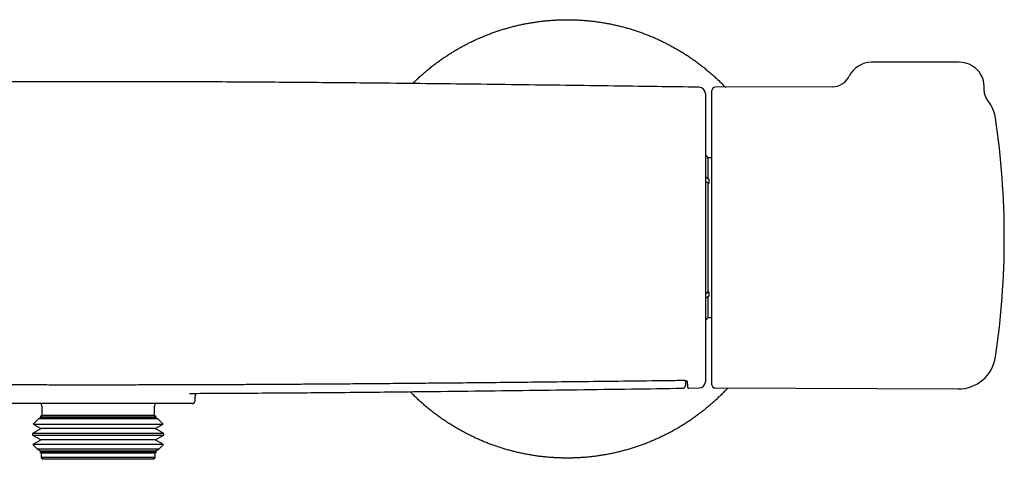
# Model space of a CAD drawing. Header units: millimetres. Extents: x 7 to 757, y 12 to 388.
# Tile 4 of 10: x 298 to 455, y 317 to 388. Entities that reach past the tile are written whole.
import ezdxf

# ---------------------------------------------------------------- set-up
doc = ezdxf.new("R2010")
doc.units = ezdxf.units.MM

msp = doc.modelspace()

# ---------------------------------------------------------------- linework, layer by layer
at = {"color": 7, "linetype": 'Continuous', "lineweight": 30}
for p, q in [((447.7, 380.7), (433.7, 380.7)), ((406.16, 376.72), (406.16, 376.72)), ((408.2, 329.2), (408.2, 376.21)), ((427.43, 376.79), (408.7, 376.71)), ((452.31, 374.54), (452.31, 374.54)), ((408.2, 365.45), (407.57, 365.45)), ((407.57, 362.07), (407.57, 365.45)), ((407.57, 362.07), (407.7, 362.07)), ((407.7, 362.07), (407.7, 361.36)), ((407.48, 361.46), (407.7, 361.46)), ((407.57, 344.05), (407.57, 361.36)), ((407.57, 361.36), (407.7, 361.36)), ((407.48, 343.94), (407.7, 343.94)), ((407.57, 344.05), (407.7, 344.05)), ((407.57, 339.95), (407.57, 343.34)), ((407.57, 343.34), (407.7, 343.34)), ((407.7, 344.05), (407.7, 343.34)), ((407.57, 339.95), (408.2, 339.95)), ((324.74, 327.83), (324.75, 327.83)), ((325.65, 327.28), (325.65, 327.27)), ((325.65, 326.7), (325.65, 327.27)), ((403.5, 328.65), (403.5, 328.65)), ((404.5, 328.67), (406.16, 328.69)), ((406.16, 328.69), (406.16, 328.69)), ((408.7, 328.7), (447.53, 328.53)), ((325.15, 326.2), (295.15, 326.2)), ((301.15, 325.8), (301.15, 324.3)), ((319.15, 324.3), (319.15, 325.8)), ((301.15, 324.3), (300.91, 324.06)), ((300.91, 324.06), (301.03, 324)), ((300.91, 324.06), (312.86, 324.06)), ((319.15, 324.3), (301.15, 324.3)), ((312.86, 324.06), (319.39, 324.06)), ((319.39, 324.06), (319.15, 324.3)), ((319.27, 324), (319.39, 324.06)), ((300.6, 323.75), (299.77, 322.92)), ((299.77, 322.92), (301.03, 322.2)), ((299.77, 322.92), (313.19, 322.92)), ((301.03, 324), (300.6, 323.75)), ((319.7, 323.75), (300.6, 323.75)), ((319.27, 324), (301.03, 324)), ((313.19, 322.92), (320.53, 322.92)), ((319.7, 323.75), (319.27, 324)), ((319.27, 322.2), (320.53, 322.92)), ((320.53, 322.92), (319.7, 323.75)), ((301.03, 322.2), (299.67, 321.42)), ((299.67, 321.42), (299.67, 321.18)), ((320.63, 321.42), (299.67, 321.42)), ((299.67, 321.18), (301.03, 320.4)), ((299.67, 321.18), (313.22, 321.18)), ((319.27, 322.2), (301.03, 322.2)), ((313.22, 321.18), (320.63, 321.18)), ((320.63, 321.42), (319.27, 322.2)), ((319.27, 320.4), (320.63, 321.18)), ((320.63, 321.18), (320.63, 321.42)), ((301.03, 320.4), (299.71, 319.64)), ((299.71, 319.64), (300.39, 318.97)), ((320.59, 319.64), (299.71, 319.64)), ((319.27, 320.4), (301.03, 320.4)), ((320.59, 319.64), (319.27, 320.4)), ((319.91, 318.97), (320.59, 319.64)), ((300.39, 318.97), (301.03, 318.6)), ((300.39, 318.97), (313.01, 318.97)), ((301.03, 318.6), (300.85, 318.5)), ((300.85, 318.5), (301.05, 318.3)), ((319.45, 318.5), (300.85, 318.5)), ((319.27, 318.6), (301.03, 318.6)), ((301.05, 318.3), (301.05, 317.6)), ((319.25, 318.3), (301.05, 318.3)), ((313.01, 318.97), (319.91, 318.97)), ((319.25, 318.3), (319.45, 318.5)), ((319.25, 317.6), (319.25, 318.3)), ((319.27, 318.6), (319.91, 318.97)), ((319.45, 318.5), (319.27, 318.6)), ((301.05, 317.6), (301.35, 317.3)), ((319.25, 317.6), (301.05, 317.6)), ((318.95, 317.3), (301.35, 317.3)), ((318.95, 317.3), (319.25, 317.6))]:
    msp.add_line(p, q, dxfattribs=at)
for centre, radius, start, end in [((433.7, 376.7), 4, 90, 153.8604), ((447.7, 376.7), 4, 357.2495, 90), ((427.42, 379.79), 3, 270.2754, 333.8613), ((406.15, 375.72), 1, 0, 89.201), ((408.7, 376.21), 0.5, 90.25, 180), ((447.56, 370.87), 6, 8.4268, 37.6088), ((324.9, 352.7), 130, 351.5732, 8.4268), ((406.69, 365.02), 0.98, 26.0258, 61.9189), ((406.69, 340.38), 0.98, 298.0821, 333.9742), ((447.56, 334.53), 6, 269.75, 351.5732), ((406.15, 329.69), 1, 270.7951, 0), ((408.7, 329.2), 0.5, 180, 269.75), ((300.65, 325.8), 0.5, 0, 53.1301), ((319.65, 325.8), 0.5, 126.8699, 180), ((325.15, 326.7), 0.5, 270, 0)]:
    msp.add_arc(centre, radius, start, end, dxfattribs=at)
for points, knots in [([(360.38, 377.3), (360.53, 377.45), (360.83, 377.74), (361.3, 378.19), (361.79, 378.63), (362.29, 379.07), (362.81, 379.51), (363.36, 379.95), (363.93, 380.39), (364.5, 380.82), (365.09, 381.24), (365.68, 381.64), (366.27, 382.03), (366.86, 382.39), (367.44, 382.74), (368.03, 383.07), (368.63, 383.4), (369.23, 383.71), (369.83, 384.01), (370.45, 384.3), (371.06, 384.58), (371.69, 384.84), (372.31, 385.09), (372.94, 385.33), (373.56, 385.56), (374.19, 385.77), (374.85, 385.97), (375.52, 386.17), (376.21, 386.36), (376.91, 386.54), (377.61, 386.7), (378.31, 386.84), (379, 386.97), (379.69, 387.08), (380.36, 387.18), (381.03, 387.27), (381.7, 387.34), (382.38, 387.4), (383.05, 387.44), (383.73, 387.48), (384.41, 387.5), (385.08, 387.5), (385.76, 387.5), (386.43, 387.48), (387.09, 387.44), (387.75, 387.4), (388.43, 387.34), (389.13, 387.27), (389.84, 387.18), (390.55, 387.07), (391.26, 386.95), (391.97, 386.82), (392.66, 386.67), (393.33, 386.51), (393.99, 386.35), (394.64, 386.17), (395.29, 385.98), (395.94, 385.77), (396.58, 385.56), (397.22, 385.33), (397.85, 385.09), (398.48, 384.83), (399.1, 384.57), (399.71, 384.3), (400.31, 384.01), (400.91, 383.72), (401.51, 383.4), (402.13, 383.07), (402.75, 382.71), (403.37, 382.34), (403.98, 381.96), (404.58, 381.57), (405.16, 381.17), (405.72, 380.77), (406.26, 380.36), (406.8, 379.95), (407.32, 379.52), (407.84, 379.08), (408.35, 378.64), (408.86, 378.18), (409.35, 377.72), (409.83, 377.24), (410.16, 376.91), (410.33, 376.73), (410.35, 376.71)], [0, 0, 0, 0, 0.010948, 0.022902, 0.034855, 0.046809, 0.058763, 0.071672, 0.08458, 0.097489, 0.110398, 0.123307, 0.136215, 0.148386, 0.160558, 0.172729, 0.1849, 0.197071, 0.209242, 0.221413, 0.233584, 0.245755, 0.257926, 0.26988, 0.281834, 0.293788, 0.305742, 0.31865, 0.331559, 0.344468, 0.357376, 0.370285, 0.383194, 0.395365, 0.407536, 0.419707, 0.431878, 0.444049, 0.456221, 0.468392, 0.480563, 0.492734, 0.504905, 0.516859, 0.528813, 0.540766, 0.55272, 0.565629, 0.578538, 0.591446, 0.604355, 0.617264, 0.630172, 0.642344, 0.654515, 0.666686, 0.678857, 0.691028, 0.703199, 0.71537, 0.727541, 0.739712, 0.751884, 0.763837, 0.775791, 0.787745, 0.799699, 0.812607, 0.825516, 0.838425, 0.851334, 0.864242, 0.877151, 0.889322, 0.901493, 0.913664, 0.925836, 0.938007, 0.950178, 0.962349, 0.97452, 0.986691, 0.998862, 1, 1, 1, 1]), ([(406.16, 376.72), (403.91, 376.75), (399.06, 376.82), (391.63, 376.92), (383.87, 377.02), (376.11, 377.12), (368.35, 377.22), (360.59, 377.3), (353.38, 377.38), (346.73, 377.44), (340.64, 377.48), (334.54, 377.53), (328.44, 377.56), (322.34, 377.58), (316.25, 377.6), (310.15, 377.6), (304.07, 377.6), (297.98, 377.58), (291.9, 377.56), (285.81, 377.53), (279.77, 377.49), (273.76, 377.44), (267.78, 377.38), (261.8, 377.32), (254.98, 377.25), (247.29, 377.16), (238.76, 377.05), (230.22, 376.94), (222.01, 376.83), (216.65, 376.75), (214.14, 376.72)], [0, 0, 0, 0, 0.035277, 0.07569, 0.116102, 0.156514, 0.196926, 0.237337, 0.277748, 0.309499, 0.34125, 0.373, 0.40475, 0.4365, 0.46825, 0.5, 0.53168, 0.563361, 0.595042, 0.626723, 0.658404, 0.68952, 0.720635, 0.751752, 0.782868, 0.827321, 0.871774, 0.916228, 0.960681, 1, 1, 1, 1]), ([(452.31, 374.54), (452.31, 374.54), (452.3, 374.56), (452.27, 374.6), (452.23, 374.66), (452.18, 374.72), (452.14, 374.79), (452.1, 374.86), (452.05, 374.93), (452.02, 375.01), (451.98, 375.08), (451.94, 375.16), (451.91, 375.24), (451.88, 375.32), (451.85, 375.4), (451.82, 375.48), (451.8, 375.56), (451.78, 375.64), (451.76, 375.73), (451.74, 375.81), (451.73, 375.9), (451.72, 375.98), (451.71, 376.07), (451.7, 376.15), (451.69, 376.24), (451.69, 376.33), (451.69, 376.41), (451.69, 376.47), (451.69, 376.51), (451.7, 376.51)], [0, 0, 0, 0, 0.001184, 0.034571, 0.070689, 0.108093, 0.146393, 0.185303, 0.22464, 0.264286, 0.304162, 0.344211, 0.384396, 0.424688, 0.465067, 0.505517, 0.546025, 0.586582, 0.627181, 0.667816, 0.708482, 0.749174, 0.78989, 0.830627, 0.871382, 0.912154, 0.95294, 0.993739, 1, 1, 1, 1]), ([(407.15, 375.72), (407.15, 375.72), (407.15, 375.71), (407.15, 375.7), (407.15, 375.67), (407.15, 375.63), (407.15, 375.58), (407.15, 375.52), (407.15, 375.45), (407.15, 375.37), (407.15, 375.29), (407.15, 375.2), (407.15, 375.1), (407.15, 374.99), (407.15, 374.88), (407.15, 374.75), (407.15, 374.6), (407.15, 374.44), (407.15, 374.27), (407.15, 374.09), (407.15, 373.89), (407.15, 373.69), (407.15, 373.48), (407.15, 373.25), (407.15, 373.02), (407.15, 372.78), (407.15, 372.55), (407.15, 372.32), (407.15, 372.08), (407.15, 371.84), (407.15, 371.59), (407.15, 371.32), (407.15, 371.03), (407.15, 370.72), (407.15, 370.4), (407.15, 370.07), (407.15, 369.73), (407.15, 369.38), (407.15, 369.03), (407.15, 368.67), (407.15, 368.29), (407.15, 367.93), (407.15, 367.58), (407.15, 367.24), (407.15, 366.89), (407.15, 366.53), (407.15, 366.17), (407.15, 365.79), (407.15, 365.39), (407.15, 364.96), (407.15, 364.53), (407.15, 364.09), (407.15, 363.65), (407.15, 363.2), (407.15, 362.74), (407.15, 362.28), (407.15, 361.82), (407.15, 361.37), (407.15, 360.94), (407.15, 360.52), (407.15, 360.1), (407.15, 359.67), (407.15, 359.25), (407.15, 358.8), (407.15, 358.33), (407.15, 357.83), (407.15, 357.34), (407.15, 356.84), (407.15, 356.34), (407.15, 355.84), (407.15, 355.33), (407.15, 354.83), (407.15, 354.32), (407.15, 353.83), (407.15, 353.37), (407.15, 352.92), (407.15, 352.48), (407.15, 352.03), (407.15, 351.59), (407.15, 351.12), (407.15, 350.63), (407.15, 350.13), (407.15, 349.62), (407.15, 349.12), (407.15, 348.62), (407.15, 348.12), (407.15, 347.62), (407.15, 347.13), (407.15, 346.63), (407.15, 346.17), (407.15, 345.72), (407.15, 345.3), (407.15, 344.88), (407.15, 344.46), (407.15, 344.04), (407.15, 343.61), (407.15, 343.17), (407.15, 342.7), (407.15, 342.25), (407.15, 341.8), (407.15, 341.35), (407.15, 340.91), (407.15, 340.48), (407.15, 340.05), (407.15, 339.62), (407.15, 339.22), (407.15, 338.85), (407.15, 338.49), (407.15, 338.15), (407.15, 337.8), (407.15, 337.46), (407.15, 337.12), (407.15, 336.76), (407.15, 336.4), (407.15, 336.04), (407.15, 335.69), (407.15, 335.36), (407.15, 335.02), (407.15, 334.7), (407.15, 334.39), (407.15, 334.09), (407.15, 333.8), (407.15, 333.54), (407.15, 333.3), (407.15, 333.06), (407.15, 332.83), (407.15, 332.61), (407.15, 332.39), (407.15, 332.16), (407.15, 331.94), (407.15, 331.72), (407.15, 331.52), (407.15, 331.32), (407.15, 331.14), (407.15, 330.97), (407.15, 330.81), (407.15, 330.65), (407.15, 330.52), (407.15, 330.4), (407.15, 330.3), (407.15, 330.2), (407.15, 330.11), (407.15, 330.03), (407.15, 329.96), (407.15, 329.89), (407.15, 329.84), (407.15, 329.79), (407.15, 329.75), (407.15, 329.72), (407.15, 329.7), (407.15, 329.69), (407.15, 329.69), (407.15, 329.69)], [0, 0, 0, 0, 0.00641, 0.013442, 0.020471, 0.027499, 0.03453, 0.041562, 0.048593, 0.055621, 0.061779, 0.067938, 0.074099, 0.080259, 0.086419, 0.092576, 0.099605, 0.106636, 0.113668, 0.1207, 0.127728, 0.134757, 0.141788, 0.14882, 0.155851, 0.16288, 0.169039, 0.175201, 0.181364, 0.187527, 0.193688, 0.199848, 0.20688, 0.213914, 0.220949, 0.227983, 0.235015, 0.242047, 0.249082, 0.256117, 0.263152, 0.270184, 0.276346, 0.282511, 0.288677, 0.294843, 0.301007, 0.30717, 0.314196, 0.321224, 0.328253, 0.335281, 0.342307, 0.349333, 0.356362, 0.363391, 0.37042, 0.377446, 0.383601, 0.389758, 0.395917, 0.402076, 0.408234, 0.414389, 0.421416, 0.428445, 0.435475, 0.442504, 0.44953, 0.456557, 0.463586, 0.470616, 0.477645, 0.484672, 0.490826, 0.496983, 0.503141, 0.509298, 0.515455, 0.521609, 0.528643, 0.535679, 0.542716, 0.549752, 0.556785, 0.563819, 0.570854, 0.577891, 0.584927, 0.59196, 0.598121, 0.604283, 0.610447, 0.61661, 0.622772, 0.628933, 0.635978, 0.643027, 0.650076, 0.657124, 0.66417, 0.671216, 0.678264, 0.685313, 0.692361, 0.699406, 0.70558, 0.711755, 0.717932, 0.724109, 0.730285, 0.736458, 0.743504, 0.750553, 0.757602, 0.764651, 0.771697, 0.778743, 0.785791, 0.79284, 0.799888, 0.806934, 0.81311, 0.819288, 0.825467, 0.831647, 0.837825, 0.844, 0.851033, 0.858069, 0.865105, 0.872141, 0.879174, 0.886207, 0.893242, 0.900279, 0.907315, 0.914348, 0.920512, 0.926677, 0.932844, 0.939012, 0.945177, 0.951341, 0.957644, 0.963949, 0.970255, 0.97656, 0.982863, 0.989229, 0.995597, 1, 1, 1, 1]), ([(407.57, 362.07), (407.56, 362.08), (407.53, 362.12), (407.49, 362.17), (407.43, 362.21), (407.38, 362.25), (407.32, 362.29), (407.25, 362.33), (407.2, 362.36), (407.16, 362.37), (407.15, 362.37)], [0, 0, 0, 0, 0.134343, 0.269165, 0.403987, 0.538329, 0.672675, 0.807502, 0.942328, 1, 1, 1, 1]), ([(407.15, 361.67), (407.15, 361.66), (407.18, 361.65), (407.23, 361.63), (407.3, 361.6), (407.36, 361.56), (407.42, 361.52), (407.47, 361.47), (407.52, 361.42), (407.55, 361.38), (407.57, 361.36)], [0, 0, 0, 0, 0.025672, 0.160325, 0.294499, 0.428714, 0.563407, 0.698101, 0.832316, 1, 1, 1, 1]), ([(407.15, 343.74), (407.15, 343.74), (407.18, 343.75), (407.23, 343.78), (407.3, 343.81), (407.36, 343.85), (407.42, 343.89), (407.47, 343.94), (407.52, 343.99), (407.55, 344.03), (407.57, 344.05)], [0, 0, 0, 0, 0.0256717, 0.160325, 0.2944992, 0.4287136, 0.563407, 0.6981008, 0.8323157, 1, 1, 1, 1]), ([(407.15, 343.03), (407.15, 343.04), (407.18, 343.05), (407.23, 343.07), (407.3, 343.1), (407.36, 343.14), (407.42, 343.18), (407.47, 343.23), (407.52, 343.28), (407.55, 343.32), (407.57, 343.34)], [0, 0, 0, 0, 0.025672, 0.160325, 0.294499, 0.428714, 0.563407, 0.698101, 0.832316, 1, 1, 1, 1]), ([(216.55, 329.93), (219.05, 329.9), (223.85, 329.84), (230.69, 329.76), (236.84, 329.69), (242.34, 329.63), (247.35, 329.58), (252.01, 329.54), (256.4, 329.49), (260.72, 329.46), (264.99, 329.42), (269.21, 329.39), (273.26, 329.36), (277.16, 329.33), (280.92, 329.31), (284.58, 329.29), (288.13, 329.27), (291.6, 329.25), (294.98, 329.24), (298.29, 329.23), (301.52, 329.22), (304.7, 329.22), (307.82, 329.22), (310.88, 329.22), (313.92, 329.22), (316.97, 329.22), (320.06, 329.23), (323.2, 329.23), (326.4, 329.25), (329.66, 329.26), (332.99, 329.27), (336.39, 329.29), (339.88, 329.31), (343.45, 329.33), (347.11, 329.36), (350.89, 329.38), (354.79, 329.41), (358.82, 329.45), (363.02, 329.49), (367.4, 329.53), (372.01, 329.57), (376.89, 329.62), (382.14, 329.68), (387.91, 329.74), (394.38, 329.82), (399.74, 329.88), (402.97, 329.92), (403.75, 329.93)], [0, 0, 0, 0, 0.040158, 0.076942, 0.109662, 0.138642, 0.165126, 0.189888, 0.213274, 0.235537, 0.259121, 0.281631, 0.303209, 0.323996, 0.344097, 0.363597, 0.382561, 0.401046, 0.419096, 0.43675, 0.454042, 0.471, 0.487647, 0.504007, 0.520125, 0.536343, 0.552832, 0.569607, 0.586691, 0.604106, 0.621879, 0.640042, 0.658628, 0.67768, 0.697248, 0.717389, 0.738176, 0.759696, 0.78206, 0.805412, 0.829942, 0.855913, 0.883705, 0.914084, 0.948319, 0.987411, 1, 1, 1, 1]), ([(403.5, 328.65), (403.51, 328.65), (403.54, 328.65), (403.57, 328.66), (403.61, 328.66), (403.64, 328.67), (403.67, 328.69), (403.71, 328.7), (403.74, 328.71), (403.77, 328.73), (403.79, 328.75), (403.82, 328.77), (403.84, 328.79), (403.86, 328.81), (403.88, 328.83), (403.9, 328.85), (403.91, 328.87), (403.92, 328.89), (403.93, 328.91), (403.94, 328.93), (403.95, 328.95), (403.96, 328.96), (403.96, 328.98), (403.97, 328.99), (403.97, 329.01), (403.98, 329.02), (403.98, 329.03), (403.99, 329.05), (403.99, 329.06), (403.99, 329.07), (403.99, 329.08), (403.99, 329.09), (404, 329.1), (404, 329.11), (404, 329.11)], [0, 0, 0, 0, 0.0224141, 0.048605, 0.0745378, 0.1002195, 0.1256528, 0.1508341, 0.1757519, 0.2003843, 0.2246979, 0.2486479, 0.2721843, 0.2952652, 0.3178769, 0.3400563, 0.3619054, 0.3835946, 0.4053555, 0.4273835, 0.4499854, 0.4735083, 0.4983392, 0.5249116, 0.5537192, 0.5853353, 0.6204423, 0.659873, 0.7046734, 0.7561856, 0.8088203, 0.8717637, 0.9476585, 1, 1, 1, 1]), ([(403.75, 329.93), (403.76, 329.93), (403.77, 329.93), (403.8, 329.92), (403.82, 329.92), (403.84, 329.92), (403.87, 329.92), (403.89, 329.91), (403.92, 329.91), (403.94, 329.91), (403.96, 329.9), (403.99, 329.89), (404.01, 329.89), (404.03, 329.88), (404.06, 329.87), (404.08, 329.86), (404.1, 329.85), (404.12, 329.84), (404.14, 329.82), (404.16, 329.81), (404.18, 329.8), (404.19, 329.79), (404.21, 329.77), (404.22, 329.76), (404.23, 329.75), (404.24, 329.74), (404.24, 329.73), (404.25, 329.72), (404.25, 329.72), (404.25, 329.71), (404.25, 329.71), (404.25, 329.71), (404.25, 329.71)], [0, 0, 0, 0, 0.0128192, 0.02821, 0.0439059, 0.0603662, 0.0777267, 0.0961973, 0.1159544, 0.1371297, 0.1597901, 0.1839073, 0.2093148, 0.2361227, 0.2667545, 0.2978036, 0.3310757, 0.3670877, 0.4066738, 0.4454708, 0.4860477, 0.5294909, 0.5749289, 0.6226337, 0.6729359, 0.7170663, 0.7635498, 0.8106829, 0.8591331, 0.9099423, 0.9649436, 1, 1, 1, 1]), ([(404, 329.11), (404, 329.11), (404, 329.12), (404, 329.13), (404, 329.14), (404, 329.15), (404, 329.16), (404, 329.17), (404.01, 329.19), (404.01, 329.22), (404.02, 329.28), (404.02, 329.33), (404.02, 329.38), (404.03, 329.44), (404.03, 329.5), (404.04, 329.56), (404.04, 329.63), (404.05, 329.7), (404.05, 329.77), (404.06, 329.82), (404.06, 329.86), (404.06, 329.87)], [0, 0, 0, 0, 0.007586, 0.02474, 0.045882, 0.070684, 0.083864, 0.095814, 0.107371, 0.191045, 0.273085, 0.35352, 0.432734, 0.511094, 0.588816, 0.666048, 0.742901, 0.819456, 0.895775, 0.971908, 1, 1, 1, 1]), ([(404.25, 329.71), (404.25, 329.7), (404.25, 329.67), (404.26, 329.61), (404.26, 329.55), (404.26, 329.49), (404.26, 329.43), (404.26, 329.38), (404.26, 329.33), (404.27, 329.28), (404.27, 329.23), (404.27, 329.18), (404.27, 329.14), (404.27, 329.1), (404.28, 329.07), (404.28, 329.03), (404.28, 329), (404.28, 328.97), (404.28, 328.94), (404.29, 328.92), (404.29, 328.9), (404.29, 328.87), (404.29, 328.85), (404.3, 328.84), (404.3, 328.83), (404.3, 328.82), (404.3, 328.81), (404.31, 328.8), (404.31, 328.79), (404.32, 328.78), (404.32, 328.77), (404.33, 328.76), (404.33, 328.75), (404.34, 328.74), (404.35, 328.73), (404.37, 328.71), (404.38, 328.7), (404.4, 328.69), (404.41, 328.68), (404.44, 328.68), (404.46, 328.67), (404.48, 328.67), (404.49, 328.67), (404.5, 328.67)], [0, 0, 0, 0, 0.0175788, 0.0573568, 0.0971262, 0.1368971, 0.176677, 0.2164775, 0.2563114, 0.2961925, 0.3361368, 0.3761627, 0.4162924, 0.4565532, 0.4969804, 0.5376213, 0.5785441, 0.6198156, 0.6614939, 0.7038728, 0.747529, 0.7938243, 0.8473212, 0.8738307, 0.8906535, 0.9045282, 0.915889, 0.9253524, 0.933377, 0.9403055, 0.9463995, 0.9518638, 0.956863, 0.9615323, 0.9659829, 0.9703046, 0.9745647, 0.978807, 0.9830511, 0.987304, 0.9920068, 0.9966538, 1, 1, 1, 1]), ([(324.74, 327.83), (326.3, 327.84), (329.93, 327.85), (335.64, 327.89), (341.85, 327.93), (348.07, 327.98), (354.29, 328.04), (361.33, 328.11), (369.21, 328.2), (377.91, 328.31), (386.62, 328.42), (395.15, 328.54), (400.77, 328.61), (403.5, 328.65)], [0, 0, 0, 0, 0.059359, 0.138295, 0.217232, 0.296169, 0.375108, 0.454047, 0.564562, 0.675079, 0.785597, 0.896116, 1, 1, 1, 1]), ([(325.65, 327.28), (325.65, 327.28), (325.65, 327.31), (325.65, 327.35), (325.66, 327.4), (325.67, 327.45), (325.68, 327.5), (325.69, 327.54), (325.7, 327.59), (325.72, 327.63), (325.74, 327.67), (325.76, 327.7), (325.78, 327.74), (325.8, 327.77), (325.82, 327.8), (325.84, 327.82), (325.85, 327.83), (325.85, 327.84)], [0, 0, 0, 0, 0.035402, 0.108558, 0.181632, 0.254503, 0.327083, 0.399306, 0.471135, 0.542564, 0.613622, 0.684372, 0.754915, 0.825383, 0.895896, 0.966622, 1, 1, 1, 1]), ([(410.73, 328.69), (410.58, 328.54), (410.28, 328.22), (409.82, 327.74), (409.34, 327.27), (408.85, 326.81), (408.36, 326.37), (407.86, 325.93), (407.33, 325.49), (406.79, 325.05), (406.22, 324.61), (405.64, 324.18), (405.06, 323.76), (404.46, 323.36), (403.87, 322.97), (403.29, 322.61), (402.71, 322.26), (402.12, 321.93), (401.52, 321.6), (400.92, 321.29), (400.31, 320.99), (399.7, 320.7), (399.08, 320.42), (398.46, 320.16), (397.84, 319.91), (397.21, 319.67), (396.58, 319.44), (395.95, 319.23), (395.3, 319.03), (394.63, 318.83), (393.94, 318.64), (393.24, 318.46), (392.54, 318.3), (391.84, 318.16), (391.14, 318.03), (390.46, 317.92), (389.79, 317.82), (389.12, 317.73), (388.45, 317.66), (387.77, 317.6), (387.1, 317.56), (386.42, 317.52), (385.74, 317.5), (385.06, 317.5), (384.39, 317.5), (383.72, 317.52), (383.06, 317.56), (382.39, 317.6), (381.71, 317.66), (381.02, 317.73), (380.3, 317.82), (379.59, 317.93), (378.89, 318.05), (378.18, 318.18), (377.49, 318.33), (376.82, 318.49), (376.16, 318.65), (375.51, 318.83), (374.86, 319.02), (374.21, 319.23), (373.57, 319.44), (372.93, 319.67), (372.3, 319.91), (371.67, 320.17), (371.05, 320.43), (370.44, 320.7), (369.84, 320.99), (369.24, 321.28), (368.64, 321.6), (368.02, 321.93), (367.4, 322.29), (366.78, 322.66), (366.17, 323.04), (365.57, 323.43), (364.99, 323.83), (364.43, 324.23), (363.89, 324.64), (363.35, 325.05), (362.82, 325.48), (362.3, 325.92), (361.79, 326.36), (361.29, 326.82), (360.8, 327.28), (360.36, 327.71), (360.1, 327.98), (359.98, 328.1)], [0, 0, 0, 0, 0.011238, 0.023169, 0.0351, 0.046818, 0.058536, 0.070254, 0.081972, 0.094626, 0.10728, 0.119934, 0.132588, 0.145242, 0.157896, 0.169827, 0.181758, 0.193689, 0.20562, 0.217551, 0.229482, 0.241413, 0.253344, 0.265275, 0.277206, 0.288924, 0.300642, 0.312359, 0.324077, 0.336731, 0.349385, 0.362039, 0.374694, 0.387348, 0.400002, 0.411933, 0.423864, 0.435794, 0.447725, 0.459656, 0.471587, 0.483518, 0.495449, 0.50738, 0.519311, 0.531029, 0.542747, 0.554465, 0.566183, 0.578837, 0.591491, 0.604145, 0.616799, 0.629453, 0.642107, 0.654038, 0.665969, 0.6779, 0.689831, 0.701762, 0.713693, 0.725624, 0.737555, 0.749486, 0.761417, 0.773135, 0.784853, 0.796571, 0.808288, 0.820942, 0.833596, 0.846251, 0.858905, 0.871559, 0.884213, 0.896144, 0.908075, 0.920006, 0.931936, 0.943867, 0.955798, 0.967729, 0.97966, 0.991591, 1, 1, 1, 1])]:
    msp.add_open_spline(points, degree=3, knots=knots, dxfattribs=at)

doc.saveas('drawing.dxf')
